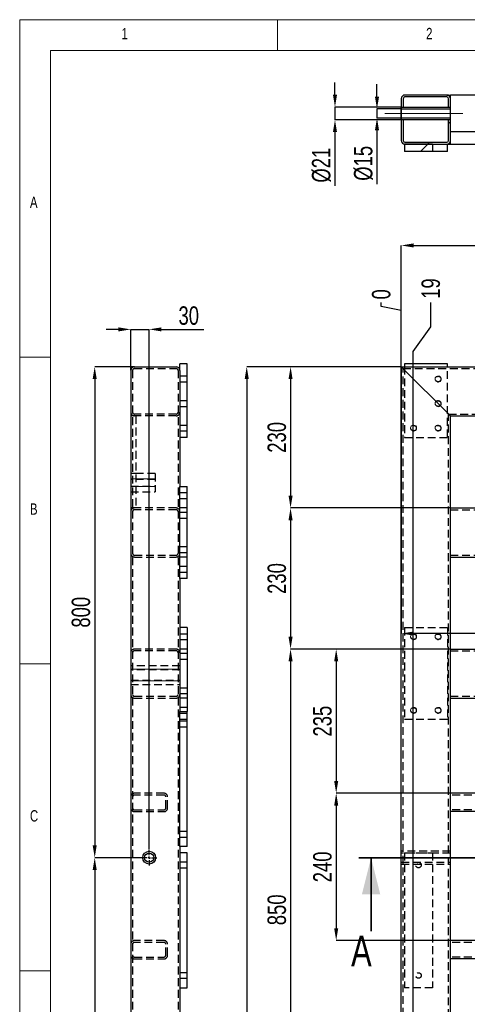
# Model space of a CAD drawing. Header units: millimetres. Extents: x 5 to 589, y 5 to 415.
# Tile 6 of 15: x 5 to 78, y 255 to 415. Entities that reach past the tile are written whole.
import ezdxf

# ---------------------------------------------------------------- set-up
doc = ezdxf.new("R2010")
doc.units = ezdxf.units.MM
doc.header["$PDSIZE"] = -1
doc.linetypes.add('CENTERX2', pattern=[20.32, 12.7, -2.54, 2.54, -2.54])
doc.linetypes.add('HIDDEN', pattern=[1.905, 1.27, -0.635])
for name, color, linetype in [('COTES', 1, 'Continuous'), ('NOTES', 6, 'Continuous'), ('TRAIT-FINS', 9, 'Continuous'), ('TRAIT-MIXTES', 3, 'CENTERX2'), ('TRAIT-TIRET', 2, 'HIDDEN')]:
    doc.layers.add(name, color=color, linetype=linetype)
doc.layers.add('TRAIT-FORT', color=4, linetype='Continuous', lineweight=25)
doc.styles.add('SLDTEXTSTYLE0', font='TXT', dxfattribs={"width": 0.75})
doc.dimstyles.new('SLDDIMSTYLE0', dxfattribs={"dimtxt": 3, "dimasz": 0.333333, "dimexe": 0, "dimexo": 0.0625, "dimgap": 0.75, "dimtad": 0, "dimtih": 1, "dimtoh": 1, "dimdec": 0, "dimlfac": 10, "dimrnd": 1e-09, "dimdsep": 46, "dimtxsty": 'SLDTEXTSTYLE0', "dimblk1": 'ORIGIN', "dimblk2": 'ORIGIN', "dimsah": 1, "dimcen": 0.09, "dimadec": 0, "dimazin": 2, "dimtfac": 1, "dimtdec": 0, "dimtofl": 0, "dimtmove": 0, "dimatfit": 3, "dimldrblk": 'ORIGIN', "dimfxl": 1, "dimfrac": 2, "dimtolj": 1, "dimtzin": 12, "dimarcsym": 0})
doc.dimstyles.new('SLDDIMSTYLE1', dxfattribs={"dimtxt": 3, "dimasz": 2, "dimexe": 0, "dimexo": 0.0625, "dimgap": 0.75, "dimtad": 0, "dimtih": 1, "dimtoh": 1, "dimdec": 0, "dimlfac": 10, "dimrnd": 1e-09, "dimzin": 12, "dimdsep": 46, "dimtxsty": 'SLDTEXTSTYLE0', "dimsah": 1, "dimcen": 0.09, "dimadec": 0, "dimazin": 3, "dimtfac": 1, "dimtdec": 0, "dimtofl": 0, "dimtmove": 0, "dimatfit": 3, "dimfxl": 1, "dimfrac": 2, "dimtolj": 1, "dimtzin": 12, "dimarcsym": 0})
doc.dimstyles.new('SLDDIMSTYLE2', dxfattribs={"dimtxt": 3, "dimasz": 2, "dimexe": 0, "dimexo": 0.0625, "dimgap": 0.75, "dimtad": 1, "dimdec": 0, "dimlfac": 10, "dimrnd": 1e-09, "dimzin": 12, "dimdsep": 46, "dimtxsty": 'SLDTEXTSTYLE0', "dimsah": 1, "dimcen": 0.09, "dimadec": 0, "dimazin": 3, "dimtfac": 1, "dimtdec": 0, "dimtofl": 0, "dimtmove": 0, "dimatfit": 3, "dimfxl": 1, "dimfrac": 2, "dimtolj": 1, "dimtzin": 12, "dimarcsym": 0})
doc.dimstyles.new('SLDDIMSTYLE7', dxfattribs={"dimtxt": 3, "dimasz": 2, "dimexe": 0, "dimexo": 0.0625, "dimgap": 0.75, "dimtad": 1, "dimdec": 0, "dimlfac": 10, "dimrnd": 1e-09, "dimzin": 12, "dimdsep": 46, "dimtxsty": 'SLDTEXTSTYLE0', "dimsah": 1, "dimcen": 0.09, "dimadec": 0, "dimazin": 3, "dimtfac": 1, "dimtdec": 0, "dimtmove": 0, "dimatfit": 0, "dimfxl": 1, "dimfrac": 2, "dimtolj": 1, "dimtzin": 12, "dimarcsym": 0})
pattern_1 = [(45, (0, 0), (-13.4704, 13.4704), []), (45, (4.49, 0), (-13.4704, 13.4704), []), (45, (8.98, 0), (-13.4704, 13.4704), []), (45, (13.47, 0), (-13.4704, 13.4704), [])]

# ---------------------------------------------------------------- blocks, each defined once
blk = doc.blocks.new('_D_5')
at = {"layer": 'COTES', "color": 0, "lineweight": -2, "transparency": 16777216}
blk.add_line((69.12, 142.52), (184.16, 142.52), dxfattribs=at)
at = {"layer": 'Defpoints', "color": 0, "transparency": 16777216}
for p in [(176.13, 358.43), (69.05, 142.52), (184.16, 142.52)]:
    blk.add_point(p, dxfattribs=at)
at = {"layer": 'COTES', "color": 0, "transparency": 16777216, "insert": (188.66, 142.52), "char_height": 3, "attachment_point": 5, "style": 'SLDTEXTSTYLE0'}
blk.add_mtext('\\A1;2159', dxfattribs=at)
blk = doc.blocks.new('_D_7')
at = {"layer": 'COTES', "color": 0, "lineweight": -2, "transparency": 16777216}
for p, q in [((63.87, 368.26), (63.87, 368.93)), ((67.13, 367.6), (63.87, 368.26)), ((67.13, 358.49), (67.13, 367.6))]:
    blk.add_line(p, q, dxfattribs=at)
at = {"layer": 'Defpoints', "color": 0, "transparency": 16777216}
for p in [(63.87, 368.93), (67.13, 358.43), (67.13, 358.43)]:
    blk.add_point(p, dxfattribs=at)
at = {"layer": 'COTES', "color": 0, "transparency": 16777216, "insert": (63.87, 370.24), "char_height": 3, "attachment_point": 5, "rotation": 90, "style": 'SLDTEXTSTYLE0'}
blk.add_mtext('\\A1;0', dxfattribs=at)
blk = doc.blocks.new('_ORIGIN')
at = {"color": 0, "linetype": 'ByBlock', "lineweight": -2}
blk.add_line((0, 0), (-1, 0), dxfattribs=at)
blk.add_circle((0, 0), 0.5, dxfattribs=at)
blk = doc.blocks.new('_D_8')
at = {"layer": 'COTES', "color": 0, "lineweight": -2, "transparency": 16777216}
for p, q in [((71.94, 364.93), (71.94, 368.93)), ((69.05, 360.93), (71.94, 364.93)), ((69.05, 145.28), (69.05, 360.93))]:
    blk.add_line(p, q, dxfattribs=at)
at = {"layer": 'Defpoints', "color": 0, "transparency": 16777216}
for p in [(71.94, 368.93), (67.13, 358.43), (69.05, 145.22)]:
    blk.add_point(p, dxfattribs=at)
at = {"layer": 'COTES', "color": 0, "transparency": 16777216, "insert": (71.94, 371.18), "char_height": 3, "attachment_point": 5, "rotation": 90, "style": 'SLDTEXTSTYLE0'}
blk.add_mtext('\\A1;19', dxfattribs=at)
blk = doc.blocks.new('_D_9')
at = {"layer": 'COTES', "color": 0, "lineweight": -2, "transparency": 16777216}
blk.add_line((81.46, 308.24), (81.46, 368.93), dxfattribs=at)
at = {"layer": 'Defpoints', "color": 0, "transparency": 16777216}
for p in [(81.46, 368.93), (67.13, 358.43), (81.46, 308.18)]:
    blk.add_point(p, dxfattribs=at)
at = {"layer": 'COTES', "color": 0, "transparency": 16777216, "insert": (81.46, 372.31), "char_height": 3, "attachment_point": 5, "rotation": 90, "style": 'SLDTEXTSTYLE0'}
blk.add_mtext('\\A1;143', dxfattribs=at)
blk = doc.blocks.new('_D_10')
at = {"layer": 'COTES', "color": 0, "lineweight": -2, "transparency": 16777216}
blk.add_line((98.57, 216.4), (98.57, 368.93), dxfattribs=at)
at = {"layer": 'Defpoints', "color": 0, "transparency": 16777216}
for p in [(98.57, 368.93), (67.13, 358.43), (98.57, 216.33)]:
    blk.add_point(p, dxfattribs=at)
at = {"layer": 'COTES', "color": 0, "transparency": 16777216, "insert": (98.57, 372.31), "char_height": 3, "attachment_point": 5, "rotation": 90, "style": 'SLDTEXTSTYLE0'}
blk.add_mtext('\\A1;314', dxfattribs=at)
blk = doc.blocks.new('_D_11')
at = {"layer": 'COTES', "color": 0, "lineweight": -2, "transparency": 16777216}
blk.add_line((139.75, 364.18), (139.75, 368.93), dxfattribs=at)
at = {"layer": 'Defpoints', "color": 0, "transparency": 16777216}
for p in [(139.75, 368.93), (139.75, 364.12), (67.13, 358.43)]:
    blk.add_point(p, dxfattribs=at)
at = {"layer": 'COTES', "color": 0, "transparency": 16777216, "insert": (139.75, 372.68), "char_height": 3, "attachment_point": 5, "rotation": 90, "style": 'SLDTEXTSTYLE0'}
blk.add_mtext('\\A1;726', dxfattribs=at)
blk = doc.blocks.new('_D_12')
at = {"layer": 'COTES', "color": 0, "lineweight": -2, "transparency": 16777216}
for p, q in [((67.07, 358.43), (41.96, 358.43)), ((41.96, 356.43), (41.96, 73.43)), ((67.07, 71.43), (41.96, 71.43))]:
    blk.add_line(p, q, dxfattribs=at)
at = {"layer": 'COTES', "color": 0, "transparency": 16777216}
for points in [[(41.63, 356.43), (42.3, 356.43), (41.96, 358.43)], [(41.63, 73.43), (42.3, 73.43), (41.96, 71.43)]]:
    blk.add_solid(points, dxfattribs=at)
at = {"layer": 'Defpoints', "color": 0, "transparency": 16777216}
for p in [(67.13, 358.43), (41.96, 71.43), (67.13, 71.43)]:
    blk.add_point(p, dxfattribs=at)
at = {"layer": 'COTES', "color": 0, "transparency": 16777216, "insert": (38.21, 214.93), "char_height": 3, "attachment_point": 2, "rotation": 90, "style": 'SLDTEXTSTYLE0'}
blk.add_mtext('\\A1;2870', dxfattribs=at)
blk = doc.blocks.new('_D_13')
at = {"layer": 'COTES', "color": 0, "lineweight": -2, "transparency": 16777216}
for p, q in [((75.07, 312.43), (49.1, 312.43)), ((49.1, 310.43), (49.1, 229.43)), ((75.07, 227.43), (49.1, 227.43))]:
    blk.add_line(p, q, dxfattribs=at)
at = {"layer": 'COTES', "color": 0, "transparency": 16777216}
for points in [[(48.77, 310.43), (49.43, 310.43), (49.1, 312.43)], [(48.77, 229.43), (49.43, 229.43), (49.1, 227.43)]]:
    blk.add_solid(points, dxfattribs=at)
at = {"layer": 'Defpoints', "color": 0, "transparency": 16777216}
for p in [(75.13, 312.43), (49.1, 227.43), (75.13, 227.43)]:
    blk.add_point(p, dxfattribs=at)
at = {"layer": 'COTES', "color": 0, "transparency": 16777216, "insert": (45.35, 269.93), "char_height": 3, "attachment_point": 2, "rotation": 90, "style": 'SLDTEXTSTYLE0'}
blk.add_mtext('\\A1;850', dxfattribs=at)
blk = doc.blocks.new('_D_14')
at = {"layer": 'COTES', "color": 0, "lineweight": -2, "transparency": 16777216}
for p, q in [((75.07, 312.43), (56.53, 312.43)), ((56.53, 310.43), (56.53, 290.93)), ((75.07, 288.93), (56.53, 288.93))]:
    blk.add_line(p, q, dxfattribs=at)
at = {"layer": 'COTES', "color": 0, "transparency": 16777216}
for points in [[(56.2, 310.43), (56.86, 310.43), (56.53, 312.43)], [(56.2, 290.93), (56.86, 290.93), (56.53, 288.93)]]:
    blk.add_solid(points, dxfattribs=at)
at = {"layer": 'Defpoints', "color": 0, "transparency": 16777216}
for p in [(75.13, 312.43), (56.53, 288.93), (75.13, 288.93)]:
    blk.add_point(p, dxfattribs=at)
at = {"layer": 'COTES', "color": 0, "transparency": 16777216, "insert": (52.78, 300.68), "char_height": 3, "attachment_point": 2, "rotation": 90, "style": 'SLDTEXTSTYLE0'}
blk.add_mtext('\\A1;235', dxfattribs=at)
blk = doc.blocks.new('_D_21')
at = {"layer": 'COTES', "color": 0, "lineweight": -2, "transparency": 16777216}
for p, q in [((67.13, 358.49), (67.13, 378.21)), ((69.13, 378.21), (174.13, 378.21)), ((176.13, 358.49), (176.13, 378.21))]:
    blk.add_line(p, q, dxfattribs=at)
at = {"layer": 'COTES', "color": 0, "transparency": 16777216}
for points in [[(69.13, 378.54), (69.13, 377.88), (67.13, 378.21)], [(174.13, 378.54), (174.13, 377.88), (176.13, 378.21)]]:
    blk.add_solid(points, dxfattribs=at)
at = {"layer": 'Defpoints', "color": 0, "transparency": 16777216}
for p in [(176.13, 378.21), (67.13, 358.43), (176.13, 358.43)]:
    blk.add_point(p, dxfattribs=at)
at = {"layer": 'COTES', "color": 0, "transparency": 16777216, "insert": (121.63, 381.96), "char_height": 3, "attachment_point": 2, "style": 'SLDTEXTSTYLE0'}
blk.add_mtext('\\A1;1090', dxfattribs=at)
blk = doc.blocks.new('_D_26')
at = {"layer": 'COTES', "color": 0, "lineweight": -2, "transparency": 16777216}
for p, q in [((67.07, 358.43), (49.1, 358.43)), ((49.1, 356.43), (49.1, 337.43)), ((75.07, 335.43), (49.1, 335.43))]:
    blk.add_line(p, q, dxfattribs=at)
at = {"layer": 'COTES', "color": 0, "transparency": 16777216}
for points in [[(48.77, 356.43), (49.43, 356.43), (49.1, 358.43)], [(48.77, 337.43), (49.43, 337.43), (49.1, 335.43)]]:
    blk.add_solid(points, dxfattribs=at)
at = {"layer": 'Defpoints', "color": 0, "transparency": 16777216}
for p in [(67.13, 358.43), (49.1, 335.43), (75.13, 335.43)]:
    blk.add_point(p, dxfattribs=at)
at = {"layer": 'COTES', "color": 0, "transparency": 16777216, "insert": (45.35, 346.93), "char_height": 3, "attachment_point": 2, "rotation": 90, "style": 'SLDTEXTSTYLE0'}
blk.add_mtext('\\A1;230', dxfattribs=at)
blk = doc.blocks.new('_D_27')
at = {"layer": 'COTES', "color": 0, "lineweight": -2, "transparency": 16777216}
for p, q in [((75.07, 335.43), (49.1, 335.43)), ((49.1, 333.43), (49.1, 314.43)), ((75.07, 312.43), (49.1, 312.43))]:
    blk.add_line(p, q, dxfattribs=at)
at = {"layer": 'COTES', "color": 0, "transparency": 16777216}
for points in [[(48.77, 333.43), (49.43, 333.43), (49.1, 335.43)], [(48.77, 314.43), (49.43, 314.43), (49.1, 312.43)]]:
    blk.add_solid(points, dxfattribs=at)
at = {"layer": 'Defpoints', "color": 0, "transparency": 16777216}
for p in [(75.13, 335.43), (49.1, 312.43), (75.13, 312.43)]:
    blk.add_point(p, dxfattribs=at)
at = {"layer": 'COTES', "color": 0, "transparency": 16777216, "insert": (45.35, 323.93), "char_height": 3, "attachment_point": 2, "rotation": 90, "style": 'SLDTEXTSTYLE0'}
blk.add_mtext('\\A1;230', dxfattribs=at)
blk = doc.blocks.new('_D_28')
at = {"layer": 'COTES', "color": 0, "lineweight": -2, "transparency": 16777216}
for p, q in [((75.07, 288.93), (56.53, 288.93)), ((56.53, 286.93), (56.53, 266.93)), ((75.07, 264.93), (56.53, 264.93))]:
    blk.add_line(p, q, dxfattribs=at)
at = {"layer": 'COTES', "color": 0, "transparency": 16777216}
for points in [[(56.2, 286.93), (56.86, 286.93), (56.53, 288.93)], [(56.2, 266.93), (56.86, 266.93), (56.53, 264.93)]]:
    blk.add_solid(points, dxfattribs=at)
at = {"layer": 'Defpoints', "color": 0, "transparency": 16777216}
for p in [(75.13, 288.93), (56.53, 264.93), (75.13, 264.93)]:
    blk.add_point(p, dxfattribs=at)
at = {"layer": 'COTES', "color": 0, "transparency": 16777216, "insert": (52.78, 276.93), "char_height": 3, "attachment_point": 2, "rotation": 90, "style": 'SLDTEXTSTYLE0'}
blk.add_mtext('\\A1;240', dxfattribs=at)
blk = doc.blocks.new('_D_31')
at = {"layer": 'COTES', "color": 0, "lineweight": -2, "transparency": 16777216}
for p, q in [((67.13, 358.37), (67.13, 314.96)), ((133.13, 335.37), (133.13, 314.96)), ((131.13, 314.96), (69.13, 314.96))]:
    blk.add_line(p, q, dxfattribs=at)
at = {"layer": 'COTES', "color": 0, "transparency": 16777216}
for points in [[(69.13, 315.29), (69.13, 314.63), (67.13, 314.96)], [(131.13, 315.29), (131.13, 314.63), (133.13, 314.96)]]:
    blk.add_solid(points, dxfattribs=at)
at = {"layer": 'Defpoints', "color": 0, "transparency": 16777216}
for p in [(67.13, 358.43), (133.13, 335.43), (67.13, 314.96)]:
    blk.add_point(p, dxfattribs=at)
at = {"layer": 'COTES', "color": 0, "transparency": 16777216, "insert": (103.84, 318.71), "char_height": 3, "attachment_point": 2, "style": 'SLDTEXTSTYLE0'}
blk.add_mtext('\\A1;660', dxfattribs=at)
blk = doc.blocks.new('_D_37')
at = {"layer": 'COTES', "color": 0, "lineweight": -2, "transparency": 16777216}
for p, q in [((63.17, 402.47), (63.17, 404.47)), ((67.07, 400.47), (63.17, 400.47)), ((63.17, 400.47), (63.17, 398.97)), ((67.07, 398.97), (63.17, 398.97)), ((63.17, 396.97), (63.17, 388.22))]:
    blk.add_line(p, q, dxfattribs=at)
at = {"layer": 'COTES', "color": 0, "transparency": 16777216}
for points in [[(62.84, 402.47), (63.51, 402.47), (63.17, 400.47)], [(62.84, 396.97), (63.51, 396.97), (63.17, 398.97)]]:
    blk.add_solid(points, dxfattribs=at)
at = {"layer": 'Defpoints', "color": 0, "transparency": 16777216}
for p in [(67.13, 400.47), (63.17, 398.97), (67.13, 398.97)]:
    blk.add_point(p, dxfattribs=at)
at = {"layer": 'COTES', "color": 0, "transparency": 16777216, "insert": (59.42, 391.59), "char_height": 3, "attachment_point": 2, "rotation": 90, "style": 'SLDTEXTSTYLE0'}
blk.add_mtext('\\A1;%%c15', dxfattribs=at)
blk = doc.blocks.new('_D_38')
at = {"layer": 'COTES', "color": 0, "lineweight": -2, "transparency": 16777216}
for p, q in [((56.33, 402.77), (56.33, 404.77)), ((67.07, 400.77), (56.33, 400.77)), ((56.33, 400.77), (56.33, 398.67)), ((67.07, 398.67), (56.33, 398.67)), ((56.33, 396.67), (56.33, 387.92))]:
    blk.add_line(p, q, dxfattribs=at)
at = {"layer": 'COTES', "color": 0, "transparency": 16777216}
for points in [[(56, 402.77), (56.67, 402.77), (56.33, 400.77)], [(56, 396.67), (56.67, 396.67), (56.33, 398.67)]]:
    blk.add_solid(points, dxfattribs=at)
at = {"layer": 'Defpoints', "color": 0, "transparency": 16777216}
for p in [(56.33, 400.77), (67.13, 400.77), (67.13, 398.67)]:
    blk.add_point(p, dxfattribs=at)
at = {"layer": 'COTES', "color": 0, "transparency": 16777216, "insert": (52.58, 391.29), "char_height": 3, "attachment_point": 2, "rotation": 90, "style": 'SLDTEXTSTYLE0'}
blk.add_mtext('\\A1;%%c21', dxfattribs=at)
blk = doc.blocks.new('_D_54')
at = {"layer": 'COTES', "color": 0, "lineweight": -2, "transparency": 16777216}
for p, q in [((23.62, 358.43), (17.21, 358.43)), ((17.21, 356.43), (17.21, 280.43)), ((24.77, 278.43), (17.21, 278.43))]:
    blk.add_line(p, q, dxfattribs=at)
at = {"layer": 'COTES', "color": 0, "transparency": 16777216}
for points in [[(16.88, 356.43), (17.54, 356.43), (17.21, 358.43)], [(16.88, 280.43), (17.54, 280.43), (17.21, 278.43)]]:
    blk.add_solid(points, dxfattribs=at)
at = {"layer": 'Defpoints', "color": 0, "transparency": 16777216}
for p in [(23.68, 358.43), (17.21, 278.43), (24.83, 278.43)]:
    blk.add_point(p, dxfattribs=at)
at = {"layer": 'COTES', "color": 0, "transparency": 16777216, "insert": (13.46, 318.43), "char_height": 3, "attachment_point": 2, "rotation": 90, "style": 'SLDTEXTSTYLE0'}
blk.add_mtext('\\A1;800', dxfattribs=at)
blk = doc.blocks.new('_D_55')
at = {"layer": 'COTES', "color": 0, "lineweight": -2, "transparency": 16777216}
for p, q in [((21.08, 364.53), (19.08, 364.53)), ((23.08, 357.89), (23.08, 364.53)), ((23.08, 364.53), (26.08, 364.53)), ((26.08, 279.74), (26.08, 364.53)), ((28.08, 364.53), (34.96, 364.53))]:
    blk.add_line(p, q, dxfattribs=at)
at = {"layer": 'COTES', "color": 0, "transparency": 16777216}
for points in [[(21.08, 364.86), (21.08, 364.2), (23.08, 364.53)], [(28.08, 364.86), (28.08, 364.2), (26.08, 364.53)]]:
    blk.add_solid(points, dxfattribs=at)
at = {"layer": 'Defpoints', "color": 0, "transparency": 16777216}
for p in [(23.08, 364.53), (23.08, 357.83), (26.08, 279.68)]:
    blk.add_point(p, dxfattribs=at)
at = {"layer": 'COTES', "color": 0, "transparency": 16777216, "insert": (32.52, 368.28), "char_height": 3, "attachment_point": 2, "style": 'SLDTEXTSTYLE0'}
blk.add_mtext('\\A1;30', dxfattribs=at)
blk = doc.blocks.new('_D_56')
at = {"layer": 'COTES', "color": 0, "lineweight": -2, "transparency": 16777216}
for p, q in [((24.77, 278.43), (17.21, 278.43)), ((17.21, 276.43), (17.21, 150.43)), ((24.77, 148.43), (17.21, 148.43))]:
    blk.add_line(p, q, dxfattribs=at)
at = {"layer": 'COTES', "color": 0, "transparency": 16777216}
for points in [[(16.88, 276.43), (17.54, 276.43), (17.21, 278.43)], [(16.88, 150.43), (17.54, 150.43), (17.21, 148.43)]]:
    blk.add_solid(points, dxfattribs=at)
at = {"layer": 'Defpoints', "color": 0, "transparency": 16777216}
for p in [(24.83, 278.43), (17.21, 148.43), (24.83, 148.43)]:
    blk.add_point(p, dxfattribs=at)
at = {"layer": 'COTES', "color": 0, "transparency": 16777216, "insert": (13.46, 213.43), "char_height": 3, "attachment_point": 2, "rotation": 90, "style": 'SLDTEXTSTYLE0'}
blk.add_mtext('\\A1;1300', dxfattribs=at)
blk = doc.blocks.new('SW_CENTERMARKSYMBOL_16')
at = {"layer": 'TRAIT-MIXTES', "color": 0}
for p, q in [((-0.4, 0), (-1.25, 0)), ((0, 0), (-0.2, 0)), ((0, 0.4), (0, 1.25)), ((0, 0), (0, 0.2)), ((0, 0), (0, -0.2)), ((0, 0), (0.2, 0)), ((0.4, 0), (1.25, 0)), ((0, -0.4), (0, -1.25))]:
    blk.add_line(p, q, dxfattribs=at)

msp = doc.modelspace()

# ---------------------------------------------------------------- hatches: boundary and pattern name
at = {"layer": 'TRAIT-FINS'}
h = msp.add_hatch(dxfattribs=at)
h.set_pattern_fill('DIN 201 ACIER ET FONTE', color=256, style=0, pattern_type=2)
h.set_pattern_definition(pattern_1)
edge = h.paths.add_edge_path(flags=0)
edge.add_line((75.13, 400.77), (75.13, 402.12))
edge.add_arc((74.53, 402.12), 0.6, 0, 90)
edge.add_line((74.53, 402.72), (67.73, 402.72))
edge.add_arc((67.73, 402.12), 0.6, 90, 180)
edge.add_line((67.13, 402.12), (67.13, 400.77))
edge.add_line((67.13, 400.77), (67.43, 400.77))
edge.add_line((67.43, 400.77), (67.43, 402.12))
edge.add_arc((67.73, 402.12), 0.3, 90, 180, ccw=False)
edge.add_line((67.73, 402.42), (74.53, 402.42))
edge.add_arc((74.53, 402.12), 0.3, 0, 90, ccw=False)
edge.add_line((74.83, 402.12), (74.83, 400.77))
edge.add_line((74.83, 400.77), (75.13, 400.77))
h = msp.add_hatch(dxfattribs=at)
h.set_pattern_fill('DIN 201 ACIER ET FONTE', color=256, style=0, pattern_type=2)
h.set_pattern_definition(pattern_1)
h.paths.add_polyline_path([(67.13, 400.77), (67.13, 400.47), (75.13, 400.47), (75.13, 400.77)], flags=0)
h = msp.add_hatch(dxfattribs=at)
h.set_pattern_fill('DIN 201 ACIER ET FONTE', color=256, style=0, pattern_type=2)
h.set_pattern_definition(pattern_1)
h.paths.add_polyline_path([(75.13, 398.67), (75.13, 398.97), (67.13, 398.97), (67.13, 398.67)], flags=0)
h = msp.add_hatch(dxfattribs=at)
h.set_pattern_fill('DIN 201 ACIER ET FONTE', color=256, style=0, pattern_type=2)
h.set_pattern_definition(pattern_1)
edge = h.paths.add_edge_path(flags=0)
edge.add_arc((67.73, 395.32), 0.3, 180, 270, ccw=False)
edge.add_line((67.43, 395.32), (67.43, 398.67))
edge.add_line((67.43, 398.67), (67.13, 398.67))
edge.add_line((67.13, 398.67), (67.13, 395.32))
edge.add_arc((67.73, 395.32), 0.6, 180, 270)
edge.add_line((67.73, 394.72), (74.53, 394.72))
edge.add_arc((74.53, 395.32), 0.6, 270, 360)
edge.add_line((75.13, 395.32), (75.13, 398.67))
edge.add_line((75.13, 398.67), (74.83, 398.67))
edge.add_line((74.83, 398.67), (74.83, 395.32))
edge.add_arc((74.53, 395.32), 0.3, 270, 360, ccw=False)
edge.add_line((74.53, 395.02), (67.73, 395.02))
h = msp.add_hatch(dxfattribs=at)
h.set_pattern_fill('DIN 201 ACIER ET FONTE', color=256, style=0, pattern_type=2)
h.set_pattern_definition(pattern_1)
h.paths.add_polyline_path([(72.23, 394.72), (67.63, 394.72), (67.63, 393.52), (72.23, 393.52)], flags=0)

# ---------------------------------------------------------------- linework, layer by layer
at = {"lineweight": 18}
for p, q in [((589, 415), (5, 415)), ((5, 415), (5, 5)), ((47, 410), (47, 415)), ((584, 410), (10, 410)), ((10, 410), (10, 10)), ((10, 360), (5, 360)), ((5, 310), (10, 310)), ((10, 260), (5, 260))]:
    msp.add_line(p, q, dxfattribs=at)
at = {"lineweight": 35}
for p, q in [((181.54, 278.43), (60.21, 278.43)), ((62.21, 266.43), (62.21, 278.43))]:
    msp.add_line(p, q, dxfattribs=at)
msp.add_solid([(62.21, 278.43), (60.71, 272.43), (63.71, 272.43)], dxfattribs=at)
at = {"layer": 'TRAIT-FINS', "lineweight": 18}
for p, q in [((23.08, 340.17), (27.08, 340.17)), ((23.08, 338.9), (27.08, 338.9)), ((32.28, 337.93), (31.08, 337.93)), ((32.28, 337.93), (31.08, 337.93)), ((32.28, 336.93), (31.08, 336.93)), ((32.28, 336.93), (31.08, 336.93)), ((32.28, 325.93), (31.08, 325.93)), ((32.28, 325.93), (31.08, 325.93)), ((32.28, 324.93), (31.08, 324.93)), ((32.28, 324.93), (31.08, 324.93)), ((23.08, 309.13), (31.08, 309.13)), ((23.08, 307.23), (31.08, 307.23))]:
    msp.add_line(p, q, dxfattribs=at)
for centre in [(73.13, 356.43), (73.13, 352.43), (69.13, 348.43), (73.13, 348.43), (69.13, 314.43), (73.13, 314.43), (69.13, 302.43), (73.13, 302.43)]:
    msp.add_arc(centre, 0.5, 255, 195, dxfattribs=at)
at = {"layer": 'TRAIT-FORT', "lineweight": 25}
for p, q in [((67.13, 402.12), (67.13, 400.77)), ((67.43, 402.12), (67.43, 400.77)), ((74.53, 402.72), (67.73, 402.72)), ((74.53, 402.42), (67.73, 402.42)), ((74.53, 402.72), (75.13, 402.72)), ((74.83, 400.77), (74.83, 402.12)), ((75.13, 402.12), (75.13, 402.72)), ((168.13, 402.72), (75.13, 402.72)), ((75.13, 400.77), (75.13, 402.12)), ((67.13, 400.77), (75.13, 400.77)), ((67.13, 400.77), (67.13, 400.47)), ((67.13, 400.77), (67.43, 400.77)), ((67.13, 398.67), (67.13, 400.77)), ((67.13, 400.47), (75.13, 400.47)), ((67.13, 400.47), (67.13, 398.97)), ((74.83, 400.77), (75.13, 400.77)), ((75.13, 400.47), (75.13, 400.77)), ((75.13, 398.97), (75.13, 400.47)), ((75.13, 398.97), (67.13, 398.97)), ((67.13, 398.97), (67.13, 398.67)), ((75.13, 398.67), (67.13, 398.67)), ((67.43, 398.67), (67.13, 398.67)), ((67.13, 398.67), (67.13, 395.32)), ((67.43, 398.67), (67.43, 395.32)), ((75.13, 398.67), (74.83, 398.67)), ((74.83, 395.32), (74.83, 398.67)), ((75.13, 398.67), (75.13, 398.97)), ((75.13, 395.32), (75.13, 398.67)), ((168.13, 396.72), (75.13, 396.72)), ((67.73, 395.02), (74.53, 395.02)), ((75.13, 394.72), (75.13, 395.32)), ((67.63, 394.72), (67.63, 393.52)), ((72.23, 394.72), (67.63, 394.72)), ((72.23, 393.52), (67.63, 393.52)), ((67.73, 394.72), (74.53, 394.72)), ((72.23, 394.72), (72.23, 393.52)), ((74.63, 393.52), (72.23, 393.52)), ((74.63, 393.52), (74.63, 394.72)), ((74.63, 394.72), (75.13, 394.72)), ((75.13, 394.72), (96.33, 394.72)), ((23.68, 358.43), (30.48, 358.43)), ((32.28, 358.93), (31.08, 358.93)), ((31.08, 357.83), (31.08, 358.93)), ((32.28, 346.93), (32.28, 358.93)), ((67.13, 358.43), (176.13, 358.43)), ((67.13, 71.43), (67.13, 358.43)), ((67.63, 358.93), (67.63, 358.43)), ((74.63, 358.93), (67.63, 358.93)), ((74.63, 358.43), (74.63, 358.93)), ((23.08, 357.83), (23.08, 72.03)), ((31.08, 357.83), (31.08, 338.93)), ((74.53, 351.03), (67.73, 357.83)), ((75.13, 350.43), (133.13, 350.43)), ((75.13, 335.43), (75.13, 350.43)), ((32.28, 346.93), (31.08, 346.93)), ((31.08, 338.93), (32.28, 338.93)), ((31.08, 323.93), (31.08, 338.93)), ((32.28, 323.93), (32.28, 338.93)), ((75.13, 335.43), (133.13, 335.43)), ((75.13, 334.83), (75.13, 335.43)), ((75.13, 328.03), (75.13, 334.83)), ((75.13, 327.43), (75.13, 328.03)), ((75.13, 327.43), (168.13, 327.43)), ((75.13, 312.43), (75.13, 327.43)), ((32.28, 323.93), (31.08, 323.93)), ((31.08, 323.93), (31.08, 302.23)), ((32.28, 315.93), (31.08, 315.93)), ((32.28, 315.93), (32.28, 312.43)), ((32.28, 312.43), (31.08, 312.43)), ((32.28, 312.43), (32.28, 304.43)), ((75.13, 311.83), (75.13, 312.43)), ((75.13, 312.43), (168.13, 312.43)), ((75.13, 305.03), (75.13, 311.83)), ((75.13, 304.43), (75.13, 305.03)), ((32.28, 304.43), (31.08, 304.43)), ((32.28, 304.43), (32.28, 302.23)), ((75.13, 304.43), (168.13, 304.43)), ((75.13, 288.93), (75.13, 304.43)), ((31.08, 280.23), (31.08, 302.23)), ((31.08, 302.23), (32.28, 302.23)), ((32.28, 280.23), (32.28, 302.23)), ((168.13, 288.93), (75.13, 288.93)), ((75.13, 288.33), (75.13, 288.93)), ((75.13, 286.53), (75.13, 288.33)), ((75.13, 285.93), (75.13, 286.53)), ((168.13, 285.93), (75.13, 285.93)), ((75.13, 264.93), (75.13, 285.93)), ((32.28, 280.23), (31.08, 280.23)), ((31.08, 280.23), (31.08, 230.93)), ((32.28, 279.23), (31.08, 279.23)), ((32.28, 257.23), (32.28, 279.23)), ((168.13, 264.93), (75.13, 264.93)), ((75.13, 264.33), (75.13, 264.93)), ((75.13, 262.53), (75.13, 264.33)), ((75.13, 261.93), (75.13, 262.53)), ((168.13, 261.93), (75.13, 261.93)), ((75.13, 227.43), (75.13, 261.93)), ((31.08, 257.23), (32.28, 257.23))]:
    msp.add_line(p, q, dxfattribs=at)
at = {"layer": 'TRAIT-FORT', "lineweight": 25, "flags": 128}
for points in [[(67.73, 357.83), (67.63, 357.94), (67.53, 358.04), (67.43, 358.13), (67.35, 358.22), (67.27, 358.29), (67.21, 358.35), (67.17, 358.39), (67.14, 358.42), (67.13, 358.43)], [(67.13, 358.43), (67.14, 358.42), (67.17, 358.39), (67.21, 358.35), (67.27, 358.29), (67.35, 358.22), (67.43, 358.13), (67.53, 358.04), (67.63, 357.94), (67.73, 357.83)], [(75.13, 350.43), (75.12, 350.44), (75.09, 350.48), (75.03, 350.53), (74.96, 350.61), (74.86, 350.7), (74.76, 350.8), (74.65, 350.91), (74.53, 351.03)], [(74.53, 351.03), (74.64, 350.93), (74.74, 350.83), (74.83, 350.73), (74.92, 350.65), (74.99, 350.57), (75.05, 350.51), (75.1, 350.47), (75.12, 350.44), (75.13, 350.43)]]:
    msp.add_lwpolyline(points, dxfattribs=at)
at = {"layer": 'TRAIT-FORT', "lineweight": 25}
for radius in [1.05, 0.75]:
    msp.add_circle((26.08, 278.43), radius, dxfattribs=at)
for centre, radius, start, end in [((67.73, 402.12), 0.6, 90, 180), ((67.73, 402.12), 0.3, 90, 180), ((74.53, 402.12), 0.6, 0, 90), ((74.53, 402.12), 0.3, 0, 90), ((67.73, 395.32), 0.6, 180, 270), ((67.73, 395.32), 0.3, 180, 270), ((74.53, 395.32), 0.3, 270, 0), ((74.53, 395.32), 0.6, 270, 0), ((23.68, 357.83), 0.6, 90, 180), ((30.48, 357.83), 0.6, 0, 90)]:
    msp.add_arc(centre, radius, start, end, dxfattribs=at)
at = {"layer": 'TRAIT-MIXTES', "lineweight": 18}
msp.add_line((64.44, 399.72), (77.24, 399.72), dxfattribs=at)
at = {"layer": 'TRAIT-TIRET'}
for p, q in [((23.68, 358.13), (30.48, 358.13)), ((67.43, 358.13), (175.83, 358.13)), ((67.43, 71.73), (67.43, 358.13)), ((67.63, 358.43), (67.63, 346.93)), ((74.63, 346.93), (74.63, 358.43)), ((23.38, 357.83), (23.38, 72.03)), ((30.78, 357.83), (30.78, 72.03)), ((32.28, 356.88), (31.08, 356.88)), ((31.08, 355.98), (32.28, 355.98)), ((32.28, 352.88), (31.08, 352.88)), ((31.08, 351.98), (32.28, 351.98)), ((23.68, 350.43), (23.08, 350.43)), ((30.48, 350.73), (23.68, 350.73)), ((30.48, 350.43), (23.68, 350.43)), ((23.88, 350.43), (23.88, 335.43)), ((74.83, 350.73), (168.43, 350.73)), ((74.83, 79.13), (74.83, 350.73)), ((32.28, 348.88), (31.08, 348.88)), ((31.08, 347.98), (32.28, 347.98)), ((67.63, 346.93), (74.63, 346.93)), ((27.08, 341.03), (23.08, 341.03)), ((23.88, 341.03), (23.08, 341.03)), ((27.08, 341.03), (27.08, 338.03)), ((27.08, 340.07), (23.08, 340.07)), ((23.08, 339), (27.08, 339)), ((23.08, 338.03), (27.08, 338.03)), ((23.08, 338.03), (23.88, 338.03)), ((32.28, 337.88), (31.08, 337.88)), ((23.68, 335.43), (23.08, 335.43)), ((30.48, 335.43), (23.68, 335.43)), ((31.08, 336.98), (32.28, 336.98)), ((32.28, 335.43), (31.08, 335.43)), ((30.48, 335.13), (23.68, 335.13)), ((32.28, 334.68), (31.08, 334.68)), ((31.08, 333.78), (32.28, 333.78)), ((75.13, 335.13), (168.13, 335.13)), ((32.28, 329.08), (31.08, 329.08)), ((23.68, 327.73), (30.48, 327.73)), ((23.68, 327.43), (30.48, 327.43)), ((31.08, 328.18), (32.28, 328.18)), ((32.28, 327.43), (31.08, 327.43)), ((75.13, 327.73), (168.13, 327.73)), ((32.28, 325.88), (31.08, 325.88)), ((31.08, 324.98), (32.28, 324.98)), ((32.28, 314.88), (31.08, 314.88)), ((67.63, 315.93), (74.63, 315.93)), ((67.63, 315.93), (67.63, 300.93)), ((74.63, 315.93), (74.63, 300.93)), ((31.08, 313.98), (32.28, 313.98)), ((30.48, 312.43), (23.68, 312.43)), ((30.48, 312.13), (23.68, 312.13)), ((32.28, 311.68), (31.08, 311.68)), ((75.13, 312.13), (168.13, 312.13)), ((31.08, 310.78), (32.28, 310.78)), ((31.08, 309.68), (23.08, 309.68)), ((23.38, 309.68), (23.08, 309.68)), ((31.08, 309.02), (23.08, 309.02)), ((31.08, 309.68), (30.78, 309.68)), ((23.08, 307.35), (31.08, 307.35)), ((23.08, 306.68), (31.08, 306.68)), ((23.08, 306.68), (23.38, 306.68)), ((30.78, 306.68), (31.08, 306.68)), ((32.28, 306.08), (31.08, 306.08)), ((31.08, 305.18), (32.28, 305.18)), ((23.68, 304.73), (30.48, 304.73)), ((23.68, 304.43), (30.48, 304.43)), ((75.13, 304.73), (168.13, 304.73)), ((32.28, 302.88), (31.08, 302.88)), ((31.08, 301.98), (32.28, 301.98)), ((32.28, 300.93), (31.08, 300.93)), ((32.28, 300.68), (31.08, 300.68)), ((74.63, 300.93), (67.63, 300.93)), ((31.08, 299.78), (32.28, 299.78)), ((28.48, 288.93), (23.68, 288.93)), ((28.48, 288.63), (23.68, 288.63)), ((28.78, 286.53), (28.78, 288.33)), ((29.08, 286.53), (29.08, 288.33)), ((168.13, 288.63), (75.13, 288.63)), ((23.68, 286.23), (28.48, 286.23)), ((23.68, 285.93), (28.48, 285.93)), ((168.13, 286.23), (75.13, 286.23)), ((32.28, 282.68), (31.08, 282.68)), ((31.08, 281.78), (32.28, 281.78)), ((67.13, 277.38), (67.13, 279.48)), ((75.13, 279.48), (67.13, 279.48)), ((67.43, 279.48), (67.13, 279.48)), ((67.63, 279.23), (67.63, 257.23)), ((67.63, 279.23), (72.23, 279.23)), ((72.23, 279.23), (72.23, 257.23)), ((75.13, 279.48), (74.83, 279.48)), ((32.28, 277.68), (31.08, 277.68)), ((75.13, 279.18), (67.13, 279.18)), ((67.13, 277.68), (75.13, 277.68)), ((31.08, 276.78), (32.28, 276.78)), ((67.13, 277.38), (75.13, 277.38)), ((67.13, 277.38), (67.43, 277.38)), ((74.83, 277.38), (75.13, 277.38)), ((28.48, 264.93), (23.68, 264.93)), ((28.48, 264.63), (23.68, 264.63)), ((28.78, 262.53), (28.78, 264.33)), ((29.08, 262.53), (29.08, 264.33)), ((168.13, 264.63), (75.13, 264.63)), ((23.68, 262.23), (28.48, 262.23)), ((23.68, 261.93), (28.48, 261.93)), ((168.13, 262.23), (75.13, 262.23)), ((32.28, 259.68), (31.08, 259.68)), ((31.08, 258.78), (32.28, 258.78)), ((72.23, 257.23), (67.63, 257.23))]:
    msp.add_line(p, q, dxfattribs=at)
for centre in [(73.13, 356.43), (73.13, 352.43), (69.13, 348.43), (73.13, 348.43), (69.13, 314.43), (73.13, 314.43), (69.13, 302.43), (73.13, 302.43), (69.93, 277.23), (69.93, 259.23)]:
    msp.add_circle(centre, 0.45, dxfattribs=at)
for centre, radius, start, end in [((23.68, 357.83), 0.3, 90, 180), ((30.48, 357.83), 0.3, 0, 90), ((23.68, 351.03), 0.6, 180, 270), ((23.68, 351.03), 0.3, 180, 270), ((30.48, 351.03), 0.3, 270, 0), ((30.48, 351.03), 0.6, 270, 0), ((23.68, 334.83), 0.6, 90, 180), ((30.48, 334.83), 0.6, 0, 90), ((23.68, 334.83), 0.3, 90, 180), ((30.48, 334.83), 0.3, 0, 90), ((23.68, 328.03), 0.6, 180, 270), ((23.68, 328.03), 0.3, 180, 270), ((30.48, 328.03), 0.3, 270, 0), ((30.48, 328.03), 0.6, 270, 0), ((23.68, 311.83), 0.6, 90, 180), ((23.68, 311.83), 0.3, 90, 180), ((30.48, 311.83), 0.6, 0, 90), ((30.48, 311.83), 0.3, 0, 90), ((23.68, 305.03), 0.6, 180, 270), ((23.68, 305.03), 0.3, 180, 270), ((30.48, 305.03), 0.6, 270, 0), ((30.48, 305.03), 0.3, 270, 0), ((23.68, 288.33), 0.6, 90, 180), ((28.48, 288.33), 0.6, 0, 90), ((23.68, 288.33), 0.3, 90, 180), ((28.48, 288.33), 0.3, 0, 90), ((23.68, 286.53), 0.6, 180, 270), ((23.68, 286.53), 0.3, 180, 270), ((28.48, 286.53), 0.6, 270, 0), ((28.48, 286.53), 0.3, 270, 0), ((23.68, 264.33), 0.6, 90, 180), ((28.48, 264.33), 0.6, 0, 90), ((23.68, 264.33), 0.3, 90, 180), ((28.48, 264.33), 0.3, 0, 90), ((23.68, 262.53), 0.6, 180, 270), ((23.68, 262.53), 0.3, 180, 270), ((28.48, 262.53), 0.3, 270, 0), ((28.48, 262.53), 0.6, 270, 0)]:
    msp.add_arc(centre, radius, start, end, dxfattribs=at)

# ---------------------------------------------------------------- block references
at = {"layer": 'TRAIT-MIXTES'}
msp.add_blockref('SW_CENTERMARKSYMBOL_16', (26.08, 278.43), dxfattribs=at)

# ---------------------------------------------------------------- texts
at = {"insert": (58.96, 265.74), "char_height": 5, "attachment_point": 1, "style": 'SLDTEXTSTYLE0'}
msp.add_mtext('A', dxfattribs=at)
at = {"layer": 'NOTES', "char_height": 1.85, "attachment_point": 1, "style": 'SLDTEXTSTYLE0'}
for s, insert in [('1', (21.58, 413.67)), ('2', (71.17, 413.67)), ('A', (6.67, 386.17)), ('B', (6.67, 336.17)), ('C', (6.67, 286.17))]:
    msp.add_mtext(s, dxfattribs=dict(at, insert=insert))

# ---------------------------------------------------------------- dimensions: what is measured, and where the dimension line sits
at = {"layer": 'COTES'}
for base, p1, p2, picture, middle in [((56.33, 400.77), (67.13, 398.67), (67.13, 400.77), '_D_38', (56.33, 391.29)), ((63.17, 398.97), (67.13, 400.47), (67.13, 398.97), '_D_37', (63.17, 391.59))]:
    dim = msp.add_linear_dim(base=base, p1=p1, p2=p2, angle=90, text='%%c<>', dimstyle='SLDDIMSTYLE7', dxfattribs=at)
    dim.commit()
    dim.dimension.update_dxf_attribs({"geometry": picture, "text_midpoint": middle, "dimtype": 160})
for base, p1, p2, dimstyle, picture, middle in [((176.13, 378.21), (67.13, 358.43), (176.13, 358.43), 'SLDDIMSTYLE2', '_D_21', (121.63, 378.21)), ((23.08, 364.53), (26.08, 279.68), (23.08, 357.83), 'SLDDIMSTYLE7', '_D_55', (32.52, 364.53))]:
    dim = msp.add_linear_dim(base=base, p1=p1, p2=p2, dimstyle=dimstyle, dxfattribs=at)
    dim.commit()
    dim.dimension.update_dxf_attribs({"geometry": picture, "text_midpoint": middle, "dimtype": 160})
for feature_location, offset, dtype, origin, dimstyle, picture, middle in [((139.75, 364.12), (0, 4.81), 1, (67.13, 358.43), 'SLDDIMSTYLE1', '_D_11', (139.75, 372.68)), ((81.46, 308.18), (0, 60.75), 1, (67.13, 358.43), 'SLDDIMSTYLE1', '_D_9', (81.46, 372.31)), ((98.57, 216.33), (0, 152.6), 1, (67.13, 358.43), 'SLDDIMSTYLE1', '_D_10', (98.57, 372.31)), ((69.05, 145.22), (2.89, 223.71), 1, (67.13, 358.43), 'SLDDIMSTYLE1', '_D_8', (71.94, 371.18)), ((67.13137926, 358.43067688), (-3.2642345, 10.5), 1, (67.13137926, 358.43067688), 'SLDDIMSTYLE0', '_D_7', (63.86714477, 370.24317688)), ((69.05, 142.52), (115.11, 0), 0, (176.13, 358.43), 'SLDDIMSTYLE1', '_D_5', (188.66, 142.52))]:
    dim = msp.add_ordinate_dim(feature_location=feature_location, offset=offset, dtype=dtype, origin=origin, dimstyle=dimstyle, dxfattribs=at)
    dim.commit()
    dim.dimension.update_dxf_attribs({"geometry": picture, "text_midpoint": middle})
for base, p1, p2, angle, picture, middle in [((17.21, 278.43), (23.68, 358.43), (24.83, 278.43), 90, '_D_54', (17.21, 318.43)), ((41.96, 71.43), (67.13, 358.43), (67.13, 71.43), 90, '_D_12', (41.96, 214.93)), ((49.1, 335.43), (67.13, 358.43), (75.13, 335.43), 90, '_D_26', (49.1, 346.93)), ((67.13, 314.96), (133.13, 335.43), (67.13, 358.43), 0, '_D_31', (103.84, 314.96)), ((49.1, 312.43), (75.13, 335.43), (75.13, 312.43), 90, '_D_27', (49.1, 323.93)), ((49.1, 227.43), (75.13, 312.43), (75.13, 227.43), 90, '_D_13', (49.1, 269.93)), ((56.53, 288.93), (75.13, 312.43), (75.13, 288.93), 90, '_D_14', (56.53, 300.68)), ((56.53, 264.93), (75.13, 288.93), (75.13, 264.93), 90, '_D_28', (56.53, 276.93)), ((17.21, 148.43), (24.83, 278.43), (24.83, 148.43), 90, '_D_56', (17.21, 213.43))]:
    dim = msp.add_linear_dim(base=base, p1=p1, p2=p2, angle=angle, dimstyle='SLDDIMSTYLE2', dxfattribs=at)
    dim.commit()
    dim.dimension.update_dxf_attribs({"geometry": picture, "text_midpoint": middle, "dimtype": 160})

doc.saveas('drawing.dxf')
